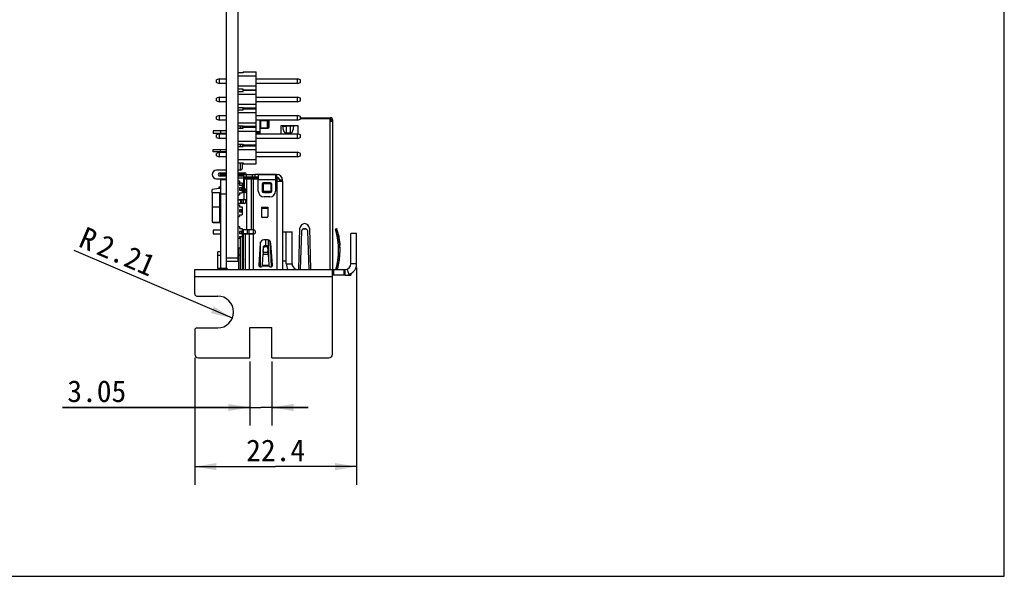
# Model space of a CAD drawing. Header units: millimetres. Extents: x 0 to 420, y 0 to 297.
# Tile 7 of 13: x 284 to 420, y 0 to 77. Entities that reach past the tile are written whole.
import ezdxf
from ezdxf.enums import TextEntityAlignment as Align

# ---------------------------------------------------------------- set-up
doc = ezdxf.new("R2010")
doc.units = ezdxf.units.MM
doc.header["$LTSCALE"] = 23.1
doc.layers.get('0').update_dxf_attribs({"linetype": 'CONTINUOUS'})
doc.layers.add('00_COMPONENTS', color=7, linetype='CONTINUOUS')
doc.layers.add('51__DRAFT_DIMS', color=7, linetype='CONTINUOUS')
doc.styles.get("Standard").update_dxf_attribs({"font": 'simfang.ttf'})
doc.dimstyles.new('DIMSTYLE_4', dxfattribs={"dimtxt": 3, "dimasz": 3, "dimexe": 2.5, "dimexo": 0.5, "dimgap": 0.75, "dimtad": 1, "dimdec": 1, "dimdsep": 46, "dimtxsty": 'STANDARD', "dimblk": '_FILLED', "dimblk1": '_FILLED', "dimblk2": '_FILLED', "dimcen": 0.09, "dimclrt": 3, "dimazin": 2, "dimtp": 0.2, "dimtm": 0.2, "dimtfac": 1, "dimtdec": 1, "dimtofl": 0, "dimtmove": 0, "dimatfit": 3, "dimldrblk": '_FILLED', "dimfxl": 1, "dimtolj": 1, "dimarcsym": 0})
doc.dimstyles.new('DIMSTYLE_5', dxfattribs={"dimtxt": 3, "dimasz": 3, "dimexe": 2.5, "dimexo": 0.5, "dimgap": 0.75, "dimtad": 1, "dimdsep": 46, "dimtxsty": 'STANDARD', "dimblk": '_FILLED', "dimblk1": '_FILLED', "dimblk2": '_FILLED', "dimcen": 0.09, "dimclrt": 3, "dimazin": 2, "dimtp": 0.1, "dimtm": 0.1, "dimtfac": 1, "dimtofl": 0, "dimtmove": 0, "dimatfit": 3, "dimldrblk": '_FILLED', "dimfxl": 1, "dimtolj": 1, "dimarcsym": 0})
doc.dimstyles.new('DIMSTYLE_6', dxfattribs={"dimtxt": 3, "dimasz": 3, "dimexe": 2.5, "dimexo": 0.5, "dimgap": 0.75, "dimtad": 1, "dimdsep": 46, "dimtxsty": 'STANDARD', "dimblk": '_FILLED', "dimblk1": '_FILLED', "dimblk2": '_FILLED', "dimcen": 0.09, "dimclrt": 3, "dimazin": 2, "dimtp": 0.1, "dimtm": 0.1, "dimtfac": 1, "dimtofl": 0, "dimtmove": 0, "dimatfit": 3, "dimldrblk": '_FILLED', "dimfxl": 1, "dimtolj": 1, "dimarcsym": 0})

# ---------------------------------------------------------------- blocks, each defined once
blk = doc.blocks.new('_FILLED')
at = {"color": 0, "linetype": 'ByBlock'}
blk.add_solid([(0, 0), (-1, 0.167), (-1, -0.167)], dxfattribs=at)
blk = doc.blocks.new('*D7')
at = {"layer": '51__DRAFT_DIMS', "color": 4}
for p, q in [((330.41, 42.73), (330.41, 12.67)), ((308.02, 30.2), (308.02, 12.67)), ((308.02, 15.17), (319.21, 15.17)), ((330.41, 15.17), (319.21, 15.17))]:
    blk.add_line(p, q, dxfattribs=at)
at = {"layer": '51__DRAFT_DIMS', "color": 4, "xscale": 3, "yscale": 3, "zscale": 3, "rotation": 180}
blk.add_blockref('_FILLED', (308.02, 15.17), dxfattribs=at)
at = {"layer": '51__DRAFT_DIMS', "color": 4, "xscale": 3, "yscale": 3, "zscale": 3}
blk.add_blockref('_FILLED', (330.41, 15.17), dxfattribs=at)
at = {"layer": '51__DRAFT_DIMS', "color": 3}
blk.add_text('22.4', height=3, dxfattribs=at).set_placement((319.21, 15.92), align=Align.CENTER)
blk = doc.blocks.new('*D8')
at = {"layer": '51__DRAFT_DIMS', "color": 4}
blk.add_line((313.22, 35.68), (291.32, 45.06), dxfattribs=at)
at = {"layer": '51__DRAFT_DIMS', "color": 4, "xscale": 3, "yscale": 3, "zscale": 3, "rotation": 336.82026242}
blk.add_blockref('_FILLED', (313.22, 35.68), dxfattribs=at)
at = {"layer": '51__DRAFT_DIMS', "color": 3}
for s, p in [('R', (293.64, 44.88)), ('2.21', (301.74, 41.41))]:
    blk.add_text(s, height=3, rotation=-23.1797, dxfattribs=at).set_placement(p, align=Align.RIGHT)
blk = doc.blocks.new('*D9')
at = {"layer": '51__DRAFT_DIMS', "color": 4}
for p, q in [((315.64, 29.7), (315.64, 20.85)), ((318.69, 29.7), (318.69, 20.85)), ((315.64, 23.35), (289.73, 23.35)), ((289.73, 23.35), (317.16, 23.35)), ((323.69, 23.35), (317.16, 23.35)), ((318.69, 23.35), (323.69, 23.35))]:
    blk.add_line(p, q, dxfattribs=at)
at = {"layer": '51__DRAFT_DIMS', "color": 4, "xscale": 3, "yscale": 3, "zscale": 3}
blk.add_blockref('_FILLED', (315.64, 23.35), dxfattribs=at)
at = {"layer": '51__DRAFT_DIMS', "color": 4, "xscale": 3, "yscale": 3, "zscale": 3, "rotation": 180}
blk.add_blockref('_FILLED', (318.69, 23.35), dxfattribs=at)
at = {"layer": '51__DRAFT_DIMS', "color": 3}
blk.add_text('3.05', height=3, dxfattribs=at).set_placement((298.55, 24.1), align=Align.RIGHT)

msp = doc.modelspace()

# ---------------------------------------------------------------- linework, layer by layer
at = {"color": 7}
for p, q in [((420, 0), (420, 297)), ((0, 0), (420, 0))]:
    msp.add_line(p, q, dxfattribs=at)
at = {"layer": '00_COMPONENTS', "color": 7}
for p, q in [((312.428, 43.532), (312.428, 211.182)), ((314.028, 43.532), (314.028, 211.182)), ((314.728, 69.622), (314.028, 69.622)), ((314.728, 69.755), (314.728, 69.622)), ((314.728, 69.755), (316.528, 69.755)), ((316.528, 57.055), (316.528, 69.755)), ((311.428, 68.805), (311.028, 68.655)), ((311.028, 68.315), (311.028, 68.655)), ((311.028, 68.315), (311.428, 68.165)), ((311.428, 68.165), (311.428, 68.805)), ((311.428, 68.805), (312.428, 68.805)), ((312.428, 68.165), (311.428, 68.165)), ((316.528, 69.155), (314.028, 69.155)), ((316.528, 68.805), (322.228, 68.805)), ((322.228, 68.165), (316.528, 68.165)), ((322.228, 68.165), (322.228, 68.805)), ((322.628, 68.655), (322.228, 68.805)), ((322.228, 68.165), (322.628, 68.315)), ((322.628, 68.315), (322.628, 68.655)), ((314.028, 67.815), (316.528, 67.815)), ((314.728, 67.388), (314.028, 67.388)), ((314.028, 67.043), (314.728, 67.043)), ((314.728, 67.043), (314.728, 67.388)), ((314.728, 67.265), (316.528, 67.265)), ((316.528, 67.165), (314.728, 67.165)), ((311.428, 66.265), (311.028, 66.115)), ((311.028, 65.775), (311.028, 66.115)), ((311.028, 65.775), (311.428, 65.625)), ((311.428, 65.625), (311.428, 66.265)), ((311.428, 66.265), (312.428, 66.265)), ((312.428, 65.625), (311.428, 65.625)), ((316.528, 66.615), (314.028, 66.615)), ((316.528, 66.265), (322.228, 66.265)), ((322.228, 65.625), (316.528, 65.625)), ((322.228, 65.625), (322.228, 66.265)), ((322.628, 66.115), (322.228, 66.265)), ((322.228, 65.625), (322.628, 65.775)), ((322.628, 65.775), (322.628, 66.115)), ((314.028, 65.275), (316.528, 65.275)), ((314.028, 64.848), (314.728, 64.848)), ((314.028, 64.503), (314.728, 64.503)), ((316.528, 64.075), (314.028, 64.075)), ((314.728, 64.503), (314.728, 64.848)), ((316.528, 64.725), (314.728, 64.725)), ((316.528, 64.625), (314.728, 64.625)), ((311.428, 63.725), (311.028, 63.575)), ((311.028, 63.235), (311.028, 63.575)), ((311.028, 63.235), (311.428, 63.085)), ((311.428, 63.085), (311.428, 63.725)), ((311.428, 63.725), (312.428, 63.725)), ((312.428, 63.085), (311.428, 63.085)), ((314.028, 62.735), (316.528, 62.735)), ((316.528, 63.725), (322.228, 63.725)), ((322.228, 63.085), (316.528, 63.085)), ((317.06, 61.185), (317.06, 63.085)), ((317.06, 63.037), (318.26, 63.037)), ((317.06, 63.032), (318.26, 63.032)), ((317.168, 62.032), (317.168, 63.032)), ((318.068, 61.972), (318.068, 63.032)), ((318.26, 62.832), (318.068, 62.832)), ((318.26, 62.004), (318.26, 63.085)), ((318.318, 62.122), (318.318, 63.085)), ((322.628, 63.575), (322.228, 63.725)), ((322.228, 63.085), (322.228, 63.725)), ((322.228, 63.085), (322.628, 63.235)), ((322.628, 63.235), (322.628, 63.575)), ((322.628, 63.412), (326.768, 63.412)), ((322.628, 63.322), (326.745, 63.322)), ((326.745, 62.962), (326.745, 63.322)), ((326.745, 62.962), (327.118, 62.962)), ((326.76, 63.412), (326.76, 62.962)), ((326.76, 63.212), (326.768, 63.212)), ((326.918, 63.062), (326.918, 62.962)), ((327.118, 42.432), (327.118, 63.062)), ((310.568, 61.587), (310.568, 61.237)), ((312.428, 61.587), (310.568, 61.587)), ((311.568, 61.587), (311.568, 61.237)), ((314.028, 62.308), (314.728, 62.308)), ((314.028, 61.963), (314.728, 61.963)), ((316.528, 61.535), (314.028, 61.535)), ((314.368, 61.963), (314.368, 62.308)), ((314.618, 61.963), (314.618, 62.308)), ((314.728, 61.963), (314.728, 62.308)), ((316.528, 62.185), (314.728, 62.185)), ((316.528, 62.085), (314.728, 62.085)), ((317.168, 62.032), (318.068, 62.032)), ((317.198, 61.972), (318.168, 61.972)), ((319.918, 62.322), (319.918, 61.185)), ((322.318, 62.322), (319.918, 62.322)), ((320.409, 62.312), (320.409, 62.312)), ((320.409, 62.312), (320.439, 62.312)), ((320.438, 62.312), (320.448, 62.312)), ((320.448, 62.312), (320.499, 62.312)), ((320.499, 62.312), (320.566, 62.312)), ((320.566, 62.312), (320.612, 62.312)), ((320.612, 62.312), (321.27, 62.312)), ((320.612, 62.312), (320.65, 62.312)), ((321.27, 62.238), (320.65, 62.238)), ((321.27, 62.312), (321.357, 62.312)), ((321.357, 62.312), (321.422, 62.312)), ((321.472, 62.312), (321.485, 62.312)), ((321.485, 62.312), (321.512, 62.312)), ((322.318, 61.152), (322.318, 62.322)), ((312.428, 61.237), (310.568, 61.237)), ((311.428, 61.185), (311.028, 61.035)), ((311.028, 60.695), (311.028, 61.035)), ((311.028, 60.695), (311.428, 60.545)), ((311.428, 60.545), (311.428, 61.185)), ((311.428, 61.185), (312.428, 61.185)), ((312.428, 60.545), (311.428, 60.545)), ((314.028, 60.195), (316.528, 60.195)), ((316.528, 61.185), (322.228, 61.185)), ((322.228, 60.545), (316.528, 60.545)), ((321.27, 61.274), (320.65, 61.274)), ((322.628, 61.035), (322.228, 61.185)), ((322.228, 60.545), (322.228, 61.185)), ((322.228, 60.545), (322.628, 60.695)), ((322.628, 60.695), (322.628, 61.035)), ((310.568, 58.697), (310.568, 59.047)), ((310.568, 59.047), (312.428, 59.047)), ((312.428, 58.697), (310.568, 58.697)), ((311.428, 58.645), (311.028, 58.495)), ((311.428, 58.005), (311.428, 58.645)), ((311.428, 58.645), (312.428, 58.645)), ((311.568, 58.697), (311.568, 59.047)), ((314.028, 59.768), (314.728, 59.768)), ((314.028, 59.423), (314.728, 59.423)), ((316.528, 58.995), (314.028, 58.995)), ((314.368, 59.423), (314.368, 59.768)), ((314.618, 59.423), (314.618, 59.768)), ((314.728, 59.423), (314.728, 59.768)), ((316.528, 59.645), (314.728, 59.645)), ((314.728, 59.545), (316.528, 59.545)), ((316.528, 58.645), (322.228, 58.645)), ((322.628, 58.495), (322.228, 58.645)), ((322.228, 58.005), (322.228, 58.645)), ((311.028, 58.155), (311.028, 58.495)), ((311.028, 58.155), (311.428, 58.005)), ((312.428, 58.005), (311.428, 58.005)), ((314.028, 57.655), (316.528, 57.655)), ((322.228, 58.005), (316.528, 58.005)), ((322.228, 58.005), (322.628, 58.155)), ((322.628, 58.155), (322.628, 58.495)), ((312.428, 56.172), (311.018, 56.172)), ((314.028, 57.189), (314.728, 57.189)), ((314.318, 56.172), (314.028, 56.172)), ((314.368, 56.177), (314.368, 57.189)), ((314.618, 56.472), (314.618, 57.189)), ((314.728, 57.189), (314.728, 57.055)), ((314.728, 57.055), (316.528, 57.055)), ((311.018, 54.972), (312.428, 54.972)), ((311.518, 55.822), (312.428, 55.822)), ((312.428, 55.322), (311.518, 55.322)), ((311.628, 42.632), (311.628, 54.832)), ((312.428, 54.832), (311.628, 54.832)), ((314.028, 55.822), (314.918, 55.822)), ((314.756, 55.322), (314.028, 55.322)), ((314.028, 55.112), (316.806, 55.112)), ((314.028, 54.682), (314.208, 54.682)), ((314.208, 54.682), (314.208, 54.432)), ((314.756, 55.582), (314.756, 55.182)), ((314.756, 55.582), (316.306, 55.582)), ((316.806, 55.182), (314.756, 55.182)), ((314.778, 55.112), (314.778, 53.332)), ((314.878, 53.582), (314.878, 54.962)), ((314.878, 54.962), (316.806, 54.962)), ((315.156, 55.182), (315.156, 55.582)), ((315.278, 55.112), (315.278, 54.962)), ((316.306, 55.582), (316.306, 55.182)), ((316.805, 55.582), (316.306, 55.582)), ((316.428, 54.962), (316.428, 55.112)), ((316.728, 55.112), (316.728, 54.962)), ((316.806, 55.584), (316.806, 54.832)), ((319.206, 55.584), (316.806, 55.584)), ((316.806, 53.278), (316.806, 54.832)), ((319.206, 55.584), (319.206, 53.278)), ((319.206, 55.582), (319.378, 55.582)), ((319.378, 55.182), (319.206, 55.182)), ((319.206, 55.112), (319.478, 55.112)), ((319.228, 54.812), (319.228, 54.782)), ((319.378, 54.632), (320.163, 54.632)), ((319.478, 55.112), (319.728, 54.862)), ((319.728, 54.862), (319.728, 54.632)), ((319.778, 54.783), (319.778, 54.779)), ((320.178, 54.782), (320.178, 54.778)), ((320.178, 54.632), (320.178, 42.432)), ((311.377, 53.646), (310.448, 53.472)), ((310.448, 53.082), (310.448, 53.472)), ((311.378, 53.642), (311.378, 53.842)), ((311.378, 53.842), (311.628, 53.842)), ((311.628, 53.642), (311.378, 53.642)), ((314.028, 54.363), (314.208, 54.363)), ((314.208, 54.432), (314.578, 54.432)), ((314.208, 54.363), (314.208, 54.113)), ((314.208, 54.113), (314.578, 54.113)), ((314.208, 53.703), (314.208, 53.423)), ((314.488, 53.703), (314.208, 53.703)), ((314.208, 53.423), (314.488, 53.423)), ((314.488, 53.423), (314.488, 53.703)), ((314.578, 54.432), (314.578, 53.013)), ((314.692, 53.182), (314.578, 53.182)), ((314.778, 53.332), (314.628, 53.182)), ((314.692, 53.182), (314.728, 53.232)), ((314.728, 53.232), (314.728, 53.082)), ((314.778, 53.332), (314.928, 53.332)), ((314.928, 53.582), (314.878, 53.582)), ((317.356, 54.261), (317.356, 53.228)), ((318.506, 54.411), (317.506, 54.411)), ((317.528, 53.245), (317.528, 54.411)), ((318.378, 53.203), (317.678, 53.203)), ((318.528, 54.411), (318.528, 53.245)), ((318.656, 54.261), (318.656, 53.228)), ((310.428, 53.082), (310.428, 48.982)), ((310.428, 53.082), (311.428, 53.082)), ((314.028, 52.763), (314.208, 52.763)), ((315.228, 52.062), (314.028, 52.062)), ((314.328, 52.012), (314.028, 52.012)), ((314.208, 53.013), (314.208, 52.763)), ((314.208, 53.013), (314.578, 53.013)), ((314.328, 52.012), (314.478, 51.862)), ((314.328, 52.012), (314.328, 51.562)), ((314.478, 52.062), (314.478, 51.562)), ((315.228, 53.082), (314.578, 53.082)), ((314.728, 52.062), (314.728, 51.562)), ((318.506, 53.078), (317.506, 53.078)), ((318.406, 52.478), (317.606, 52.478)), ((317.678, 53.1), (318.378, 53.1)), ((318.378, 53.092), (317.678, 53.092)), ((314.878, 51.562), (314.028, 51.562)), ((314.028, 51.377), (314.208, 51.377)), ((314.028, 51.364), (314.208, 51.364)), ((314.208, 51.377), (314.208, 51.114)), ((314.208, 51.127), (314.462, 51.114)), ((314.208, 51.114), (314.578, 51.114)), ((314.208, 50.704), (314.208, 50.424)), ((314.488, 50.704), (314.208, 50.704)), ((314.208, 50.424), (314.488, 50.424)), ((314.488, 50.424), (314.488, 50.704)), ((314.578, 51.114), (314.578, 50.014)), ((317.228, 51.074), (317.228, 49.752)), ((318.128, 51.074), (318.128, 49.752)), ((314.028, 49.764), (314.208, 49.764)), ((314.208, 50.014), (314.208, 49.764)), ((314.208, 50.014), (314.578, 50.014)), ((318.033, 49.613), (317.322, 49.613)), ((317.978, 49.602), (317.378, 49.602)), ((310.428, 48.982), (311.428, 48.982)), ((310.568, 48.982), (310.568, 48.892)), ((311.594, 48.892), (310.568, 48.892)), ((310.568, 47.872), (310.568, 47.372)), ((311.628, 47.872), (310.568, 47.872)), ((314.028, 48.364), (314.208, 48.364)), ((314.208, 48.364), (314.208, 48.114)), ((314.208, 48.114), (314.578, 48.114)), ((314.208, 47.704), (314.208, 47.424)), ((314.488, 47.704), (314.208, 47.704)), ((314.488, 47.424), (314.488, 47.704)), ((314.578, 48.114), (314.578, 47.014)), ((316.128, 47.922), (314.578, 47.922)), ((314.728, 47.922), (314.728, 47.372)), ((315.278, 47.922), (315.278, 47.372)), ((322.393, 42.432), (322.568, 48.142)), ((322.738, 45.117), (322.818, 47.726)), ((323.618, 47.726), (323.698, 45.117)), ((323.868, 48.142), (324.042, 42.432)), ((327.47, 48.044), (327.662, 48.102)), ((327.47, 48.044), (327.492, 47.974)), ((327.492, 47.974), (327.683, 48.032)), ((327.771, 47.726), (327.578, 47.674)), ((327.662, 48.102), (327.683, 48.032)), ((310.568, 47.372), (311.628, 47.372)), ((314.028, 46.764), (314.208, 46.764)), ((314.208, 47.424), (314.488, 47.424)), ((314.208, 47.014), (314.208, 46.764)), ((314.208, 47.014), (314.578, 47.014)), ((314.368, 42.432), (314.368, 47.014)), ((314.678, 47.372), (314.578, 47.572)), ((316.128, 47.372), (314.578, 47.372)), ((314.618, 43.492), (314.618, 47.372)), ((314.778, 42.432), (314.778, 47.372)), ((316.128, 47.322), (314.778, 47.322)), ((315.178, 47.372), (315.178, 47.322)), ((315.228, 47.322), (315.228, 47.372)), ((318.062, 46.517), (317.573, 46.517)), ((318.178, 46.503), (318.178, 44.304)), ((318.228, 46.488), (318.228, 43.482)), ((318.461, 46.319), (318.498, 45.117)), ((320.178, 47.632), (321.478, 47.632)), ((320.678, 43.232), (320.678, 47.632)), ((321.478, 43.232), (321.478, 47.632)), ((330.408, 47.432), (329.608, 47.432)), ((329.608, 43.232), (329.608, 47.432)), ((330.408, 43.232), (330.408, 47.432)), ((314.118, 42.432), (314.118, 45.43)), ((314.118, 45.43), (314.318, 45.43)), ((314.318, 45.43), (314.318, 42.432)), ((317.074, 46.048), (316.885, 43.037)), ((317.491, 44.945), (317.528, 45.506)), ((317.491, 44.788), (317.528, 45.349)), ((317.528, 45.349), (317.528, 45.506)), ((318.108, 45.506), (318.144, 44.945)), ((318.108, 45.506), (318.108, 45.349)), ((318.108, 45.349), (318.144, 44.788)), ((318.498, 45.117), (318.569, 42.781)), ((318.751, 43.037), (318.561, 46.048)), ((320.208, 45.476), (320.178, 45.404)), ((322.656, 42.432), (322.738, 45.117)), ((323.698, 45.117), (323.78, 42.432)), ((311.188, 42.632), (311.188, 44.872)), ((311.628, 44.872), (311.188, 44.872)), ((314.118, 44.382), (314.028, 44.292)), ((314.368, 44.382), (314.318, 44.382)), ((314.773, 43.811), (314.61, 43.477)), ((317.384, 43.079), (317.473, 44.563)), ((317.479, 44.632), (317.473, 44.563)), ((318.162, 44.563), (318.157, 44.632)), ((318.162, 44.563), (318.252, 43.079)), ((320.178, 43.632), (320.678, 43.632)), ((308.018, 39.062), (308.018, 42.432)), ((308.018, 42.432), (328.825, 42.432)), ((312.428, 42.632), (312.428, 43.532)), ((314.028, 43.532), (312.428, 43.532)), ((314.778, 43.395), (314.61, 43.477)), ((314.618, 42.432), (314.618, 43.473)), ((317.331, 42.867), (317.339, 42.882)), ((317.357, 42.952), (317.368, 43.021)), ((317.368, 43.021), (317.384, 43.079)), ((318.252, 43.079), (318.267, 43.021)), ((318.267, 43.021), (318.279, 42.952)), ((321.959, 42.432), (321.981, 42.489)), ((327.068, 30.702), (327.068, 42.432)), ((328.825, 41.632), (328.825, 42.432)), ((329.4, 41.746), (329.104, 42.489)), ((328.825, 41.632), (327.068, 41.632)), ((328.945, 41.632), (329.608, 41.632)), ((329.608, 41.849), (329.608, 41.632)), ((308.318, 38.762), (311.188, 38.762)), ((308.318, 34.342), (311.188, 34.342)), ((315.638, 34.392), (318.688, 34.392)), ((315.638, 30.202), (315.638, 34.392)), ((318.688, 30.202), (318.688, 34.392)), ((308.018, 34.042), (308.018, 30.702)), ((308.518, 30.202), (315.638, 30.202)), ((318.688, 30.202), (326.568, 30.202))]:
    msp.add_line(p, q, dxfattribs=at)
at = {"layer": '00_COMPONENTS', "color": 4}
for p, q in [((317.06, 63.062), (316.528, 63.062)), ((318.318, 63.062), (318.26, 63.062)), ((326.76, 63.062), (326.745, 63.062)), ((326.768, 42.432), (326.768, 62.962)), ((317.06, 61.459), (316.528, 61.459)), ((316.528, 61.375), (317.06, 61.375)), ((320.65, 62.312), (320.65, 61.274)), ((321.27, 61.274), (321.27, 62.312)), ((311.518, 55.822), (311.518, 55.622)), ((312.428, 55.622), (311.518, 55.622)), ((311.518, 55.522), (311.518, 55.322)), ((311.518, 55.522), (312.428, 55.522)), ((314.918, 55.622), (314.028, 55.622)), ((314.028, 55.522), (314.756, 55.522)), ((314.918, 55.622), (314.918, 55.822)), ((314.928, 54.962), (314.928, 55.112)), ((315.233, 47.922), (315.233, 54.962)), ((315.494, 55.112), (315.494, 54.962)), ((315.83, 54.962), (315.83, 47.922)), ((316.006, 55.182), (316.006, 55.582)), ((316.128, 42.432), (316.128, 55.112)), ((316.538, 55.112), (316.538, 54.962)), ((316.618, 54.962), (316.618, 55.112)), ((316.806, 55.583), (319.206, 55.583)), ((319.206, 54.832), (316.806, 54.832)), ((319.356, 55.182), (319.356, 55.582)), ((319.428, 42.432), (319.428, 55.112)), ((320.178, 54.782), (319.778, 54.782)), ((314.928, 53.332), (314.928, 53.582)), ((317.528, 54.311), (318.528, 54.311)), ((317.678, 53.203), (317.678, 53.1)), ((318.378, 53.1), (318.378, 53.203)), ((311.428, 53.082), (311.428, 48.982)), ((312.428, 52.832), (311.628, 52.832)), ((314.828, 53.082), (314.828, 52.062)), ((311.628, 51.032), (310.428, 51.032)), ((317.228, 51.074), (318.128, 51.074)), ((318.128, 50.874), (317.228, 50.874)), ((315.494, 47.922), (315.494, 47.372)), ((322.987, 48.032), (323.448, 48.032)), ((314.997, 47.322), (314.997, 42.432)), ((315.316, 47.372), (315.316, 47.322)), ((315.597, 42.432), (315.597, 47.322)), ((315.916, 47.322), (315.916, 47.372)), ((317.828, 45.772), (317.828, 46.517)), ((317.128, 42.771), (317.128, 46.243)), ((320.208, 45.476), (320.178, 45.489)), ((311.628, 44.372), (311.188, 44.372)), ((312.428, 44.032), (314.028, 44.032)), ((314.318, 44.43), (314.118, 44.43)), ((317.473, 44.563), (318.162, 44.563)), ((317.491, 44.788), (317.491, 44.945)), ((318.144, 44.788), (317.491, 44.788)), ((318.144, 44.945), (318.144, 44.788)), ((311.188, 42.632), (312.428, 42.632)), ((318.297, 42.882), (317.339, 42.882)), ((317.368, 43.021), (318.267, 43.021)), ((320.678, 43.232), (321.478, 43.232)), ((327.214, 42.432), (327.214, 41.632)), ((328.679, 41.632), (328.679, 42.432)), ((330.408, 43.232), (329.608, 43.232)), ((327.068, 41.432), (308.018, 41.432)), ((329.163, 41.673), (329.163, 41.632))]:
    msp.add_line(p, q, dxfattribs=at)
at = {"layer": '00_COMPONENTS', "color": 7}
for centre, radius, start, end in [((326.768, 63.062), 0.35, 0, 90), ((326.768, 63.062), 0.15, 0, 90), ((317.198, 62.122), 0.15, 203.63842, 270), ((318.168, 62.122), 0.15, 270, 360), ((320.242, 64.105), 1.801, 275.05192, 275.31859), ((321.447, 87.477), 25.165, 269.94334, 270.0572), ((321.679, 64.105), 1.801, 264.68141, 264.94805), ((311.018, 55.572), 0.6, 90, 270), ((314.318, 56.472), 0.3, 270, 360), ((311.518, 55.572), 0.25, 90, 270), ((314.918, 55.572), 0.25, 2.28978, 90), ((319.078, 54.812), 0.15, 0, 31.09129), ((319.378, 54.782), 0.15, 180, 270), ((319.378, 54.782), 0.8, 0, 90), ((319.378, 54.782), 0.4, 0, 90), ((311.428, 53.282), 0.2, 270, 360), ((315.482, 52.291), 1.207, 126.92887, 128.71943), ((314.928, 53.332), 0.25, 270, 90), ((317.606, 53.278), 0.8, 180, 269.99992), ((317.506, 54.261), 0.15, 90, 180), ((317.506, 53.228), 0.15, 180, 270), ((317.678, 53.242), 0.15, 180, 270), ((317.677, 53.254), 0.154, 241.04637, 258.5086), ((318.378, 53.242), 0.15, 270, 360), ((318.406, 53.278), 0.8, 270, 359.99848), ((318.378, 53.252), 0.152, 293.00973, 298.98327), ((318.506, 54.261), 0.15, 0, 90), ((318.506, 53.228), 0.15, 270, 360), ((314.878, 51.812), 0.25, 270, 89.99605), ((317.678, 53.255), 0.156, 258.52974, 269.96883), ((317.378, 49.752), 0.15, 180, 270), ((317.978, 49.752), 0.15, 270, 360), ((311.428, 48.782), 0.2, 0, 90), ((316.128, 47.622), 0.3, 270, 90), ((323.218, 48.122), 0.65, 1.75035, 178.24965), ((318.117, 45.117), 9.8, 15.12654, 16.95), ((318.117, 45.117), 9.8, 344.10055, 15.12654), ((318.104, 45.115), 9.813, 12.15442, 15.1161), ((318.117, 45.117), 10, 15.12654, 16.95), ((318.117, 45.117), 10, 344.42597, 15.12654), ((318.104, 45.115), 10.014, 12.15443, 15.11611), ((317.573, 46.017), 0.5, 90, 176.40057), ((318.062, 46.017), 0.5, 3.59981, 90), ((318.092, 45.113), 9.826, 3.74555, 12.14927), ((318.145, 45.117), 9.773, 355.2599, 3.74672), ((318.146, 45.117), 9.972, 355.25726, 3.74248), ((318.093, 45.121), 9.824, 348.42741, 355.26281), ((318.088, 45.121), 10.029, 348.42899, 355.25862), ((312.188, 42.632), 1, 180, 191.5467), ((312.628, 42.632), 1, 180, 191.5467), ((312.628, 42.632), 0.2, 180, 270), ((317.134, 43.021), 0.25, 176.40001, 321.93071), ((316.688, 43.083), 0.68, 342.87569, 345.51732), ((315.75, 43.309), 1.645, 347.17867, 347.4651), ((318.929, 43.098), 0.667, 192.67663, 193.34298), ((320.513, 43.897), 2.437, 204.61436, 205.01842), ((318.501, 43.021), 0.25, 218.15887, 3.52932), ((322.278, 43.232), 1.6, 180, 210.04714), ((322.278, 43.232), 0.8, 180, 248.26923), ((318.104, 45.119), 9.813, 344.11094, 346.94857), ((318.111, 45.117), 9.807, 346.94867, 347.80185), ((318.118, 45.116), 9.799, 347.80187, 348.4255), ((318.104, 45.119), 10.014, 344.43595, 346.94919), ((318.111, 45.117), 10.006, 346.94928, 347.86303), ((318.119, 45.116), 9.999, 347.86307, 348.42553), ((328.808, 43.232), 0.8, 270, 360), ((328.808, 43.232), 1.6, 270.59203, 360), ((308.318, 39.062), 0.3, 180, 270), ((311.188, 36.552), 2.21, 270, 90), ((308.318, 34.042), 0.3, 90, 180), ((308.518, 30.702), 0.5, 180, 270), ((326.568, 30.702), 0.5, 270, 360)]:
    msp.add_arc(centre, radius, start, end, dxfattribs=at)
at = {"layer": '00_COMPONENTS', "color": 4}
for centre, start, end in [((311.518, 55.572), 90, 270), ((314.918, 55.572), 11.53992, 90)]:
    msp.add_arc(centre, 0.05, start, end, dxfattribs=at)
at = {"layer": '00_COMPONENTS', "color": 7}
for points, knots in [([(320.4, 62.311), (320.368, 62.309), (320.303, 62.305), (320.238, 62.302), (320.206, 62.301)], [0, 0, 0, 0, 0.499995, 1, 1, 1, 1]), ([(320.65, 61.274), (320.638, 61.274), (320.613, 61.277), (320.578, 61.288), (320.545, 61.306), (320.505, 61.336), (320.462, 61.381), (320.42, 61.442), (320.384, 61.508), (320.352, 61.575), (320.326, 61.645), (320.295, 61.739), (320.263, 61.859), (320.236, 62.005), (320.216, 62.153), (320.208, 62.251), (320.206, 62.301)], [0, 0, 0, 0, 0.0312109, 0.0624336, 0.0936704, 0.1249183, 0.1873639, 0.249853, 0.3123587, 0.3748707, 0.4373859, 0.4999028, 0.6249162, 0.7499396, 0.8749683, 1, 1, 1, 1]), ([(320.206, 62.301), (320.208, 62.299), (320.214, 62.294), (320.231, 62.285), (320.26, 62.275), (320.304, 62.264), (320.359, 62.255), (320.423, 62.248), (320.521, 62.24), (320.598, 62.238), (320.65, 62.238)], [0, 0, 0, 0, 0.0220306, 0.050021, 0.1250111, 0.2252664, 0.348821, 0.4925225, 0.6523134, 1, 1, 1, 1]), ([(321.715, 62.301), (321.713, 62.299), (321.707, 62.294), (321.69, 62.285), (321.661, 62.275), (321.617, 62.264), (321.562, 62.255), (321.498, 62.248), (321.4, 62.24), (321.323, 62.238), (321.27, 62.238)], [0, 0, 0, 0, 0.0220301, 0.0500176, 0.1250009, 0.2252518, 0.3488055, 0.4925046, 0.6522998, 1, 1, 1, 1]), ([(321.27, 61.274), (321.283, 61.274), (321.308, 61.277), (321.343, 61.288), (321.376, 61.306), (321.415, 61.336), (321.458, 61.381), (321.501, 61.442), (321.537, 61.508), (321.568, 61.575), (321.595, 61.645), (321.626, 61.739), (321.657, 61.859), (321.685, 62.005), (321.704, 62.153), (321.712, 62.251), (321.715, 62.301)], [0, 0, 0, 0, 0.0312109, 0.0624336, 0.0936704, 0.1249183, 0.187364, 0.249853, 0.3123587, 0.3748707, 0.4373859, 0.4999028, 0.6249162, 0.7499397, 0.8749683, 1, 1, 1, 1]), ([(321.715, 62.301), (321.683, 62.302), (321.618, 62.305), (321.553, 62.309), (321.52, 62.311)], [0, 0, 0, 0, 0.500005, 1, 1, 1, 1]), ([(319.744, 54.632), (319.748, 54.632), (319.756, 54.634), (319.766, 54.643), (319.772, 54.657), (319.775, 54.675), (319.777, 54.697), (319.778, 54.732), (319.778, 54.76), (319.778, 54.779)], [0, 0, 0, 0, 0.0725621, 0.1453522, 0.2345166, 0.3482283, 0.4864929, 0.6452907, 1, 1, 1, 1]), ([(320.163, 54.632), (320.167, 54.632), (320.173, 54.644), (320.175, 54.658), (320.177, 54.676), (320.177, 54.697), (320.178, 54.732), (320.178, 54.759), (320.178, 54.778)], [0, 0, 0, 0, 0.09513, 0.1859217, 0.306912, 0.4544726, 0.6234381, 1, 1, 1, 1]), ([(314.757, 53.255), (314.77, 53.265), (314.796, 53.283), (314.837, 53.308), (314.88, 53.327), (314.912, 53.332), (314.928, 53.332)], [0, 0, 0, 0, 0.2501175, 0.5002362, 0.7502629, 1, 1, 1, 1]), ([(317.678, 53.203), (317.658, 53.203), (317.619, 53.211), (317.569, 53.243), (317.536, 53.291), (317.528, 53.329), (317.528, 53.348)], [0, 0, 0, 0, 0.2540001, 0.5056616, 0.7540095, 1, 1, 1, 1]), ([(318.528, 53.348), (318.528, 53.329), (318.52, 53.291), (318.486, 53.243), (318.436, 53.211), (318.397, 53.203), (318.378, 53.203)], [0, 0, 0, 0, 0.2459939, 0.4943425, 0.7460035, 1, 1, 1, 1]), ([(322.818, 47.726), (322.822, 47.756), (322.836, 47.814), (322.872, 47.896), (322.923, 47.97), (322.965, 48.013), (322.987, 48.032)], [0, 0, 0, 0, 0.2488095, 0.4980029, 0.7482583, 1, 1, 1, 1]), ([(322.987, 48.032), (323.021, 48.055), (323.096, 48.09), (323.218, 48.108), (323.34, 48.09), (323.414, 48.055), (323.448, 48.032)], [0, 0, 0, 0, 0.2490698, 0.5, 0.7509302, 1, 1, 1, 1]), ([(323.448, 48.032), (323.47, 48.013), (323.512, 47.97), (323.563, 47.896), (323.599, 47.814), (323.613, 47.756), (323.618, 47.726)], [0, 0, 0, 0, 0.2517417, 0.5019971, 0.7511905, 1, 1, 1, 1]), ([(327.893, 47.224), (327.919, 47.104), (328.013, 46.623), (328.072, 46.134), (328.096, 45.768)], [0, 0, 0, 0, 0.2501008, 1, 1, 1, 1]), ([(317.528, 45.506), (317.528, 45.541), (317.543, 45.612), (317.609, 45.701), (317.705, 45.759), (317.818, 45.779), (317.93, 45.759), (318.027, 45.701), (318.092, 45.612), (318.108, 45.541), (318.108, 45.506)], [0, 0, 0, 0, 0.1201879, 0.2432352, 0.3702579, 0.500001, 0.6297441, 0.7567668, 0.8798137, 1, 1, 1, 1]), ([(317.528, 45.349), (317.528, 45.384), (317.543, 45.456), (317.609, 45.544), (317.705, 45.603), (317.818, 45.623), (317.93, 45.603), (318.027, 45.544), (318.092, 45.456), (318.108, 45.384), (318.108, 45.349)], [0, 0, 0, 0, 0.1201879, 0.2432352, 0.3702579, 0.500001, 0.6297441, 0.7567668, 0.8798137, 1, 1, 1, 1]), ([(317.491, 44.945), (317.49, 44.919), (317.486, 44.815), (317.482, 44.711), (317.479, 44.632)], [0, 0, 0, 0, 0.2409691, 1, 1, 1, 1]), ([(317.491, 44.788), (317.49, 44.776), (317.486, 44.724), (317.482, 44.672), (317.479, 44.632)], [0, 0, 0, 0, 0.2410178, 1, 1, 1, 1]), ([(318.157, 44.632), (318.156, 44.659), (318.151, 44.763), (318.147, 44.867), (318.144, 44.945)], [0, 0, 0, 0, 0.2564228, 1, 1, 1, 1]), ([(318.157, 44.632), (318.156, 44.645), (318.151, 44.697), (318.147, 44.75), (318.144, 44.788)], [0, 0, 0, 0, 0.256389, 1, 1, 1, 1])]:
    msp.add_open_spline(points, degree=3, knots=knots, dxfattribs=at)
for points in [[(318.489, 53.148), (318.479, 53.136), (318.466, 53.126), (318.452, 53.119)], [(318.438, 53.112), (318.419, 53.104), (318.398, 53.1), (318.378, 53.1)], [(317.347, 42.912), (317.35, 42.923), (317.352, 42.933), (317.355, 42.944)], [(318.28, 42.944), (318.285, 42.923), (318.291, 42.903), (318.297, 42.882)]]:
    msp.add_open_spline(points, degree=3, dxfattribs=at)

# ---------------------------------------------------------------- dimensions: what is measured, and where the dimension line sits
at = {"layer": '51__DRAFT_DIMS', "color": 4}
dim = msp.add_radius_dim(center=(311.188, 36.552), mpoint=(313.219, 35.682), text='R<>', dimstyle='DIMSTYLE_5', override={"dimpost": '<>'}, dxfattribs=at)
dim.commit()
dim.dimension.update_dxf_attribs({"geometry": '*D8', "text_midpoint": (296.378, 42.893), "dimtype": 164})
for base, p1, p2, dimstyle, picture, middle in [((330.408, 15.167), (308.018, 30.702), (330.408, 43.232), 'DIMSTYLE_4', '*D7', (319.21, 15.167)), ((318.688, 23.347), (315.638, 30.202), (318.688, 30.202), 'DIMSTYLE_6', '*D9', (294.095, 23.347))]:
    dim = msp.add_linear_dim(base=base, p1=p1, p2=p2, dimstyle=dimstyle, dxfattribs=at)
    dim.commit()
    dim.dimension.update_dxf_attribs({"geometry": picture, "text_midpoint": middle, "dimtype": 160})

doc.saveas('drawing.dxf')
